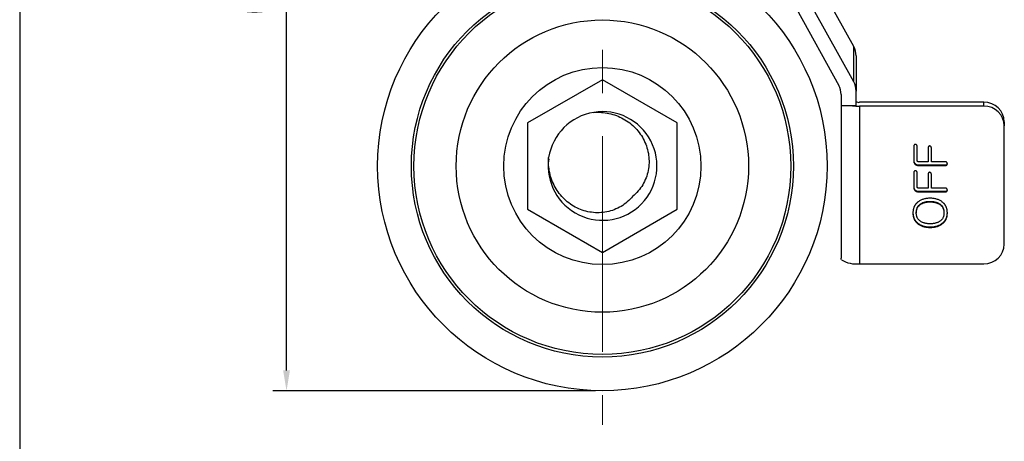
# Model space of a CAD drawing. Header units: millimetres. Extents: x 5086 to 5611, y -788 to -419.
# Tile 1 of 6: x 5086 to 5231, y -692 to -630. Entities that reach past the tile are written whole.
import ezdxf

# ---------------------------------------------------------------- set-up
doc = ezdxf.new("R2010")
doc.units = ezdxf.units.MM
doc.header["$LTSCALE"] = 0.5
doc.header["$PDMODE"] = 3
doc.linetypes.add('CENTERX2', pattern=[101.6, 63.5, -12.7, 12.7, -12.7])
for name, color, linetype, lineweight in [('외형선', 3, 'Continuous', 30), ('중심선', 1, 'CENTERX2', 15), ('치수선', 1, 'Continuous', 15)]:
    doc.layers.add(name, color=color, linetype=linetype, lineweight=lineweight)
doc.styles.get("Standard").update_dxf_attribs({"font": 'isocp.shx', "bigfont": 'whgtxt.shx'})
doc.dimstyles.new('김형준', dxfattribs={"dimtxt": 6, "dimasz": 3, "dimexe": 2, "dimexo": 1, "dimgap": 1, "dimtad": 1, "dimdsep": 46, "dimtxsty": 'Standard', "dimcen": 0, "dimclrd": 1, "dimclre": 1, "dimclrt": 2, "dimadec": 0, "dimazin": 0, "dimtfac": 1, "dimtmove": 0, "dimatfit": 3, "dimfxl": 0, "dimarcsym": 0})

# ---------------------------------------------------------------- blocks, each defined once
blk = doc.blocks.new('*D166')
at = {"layer": 'Defpoints', "color": 0}
for p in [(5125.3, -550.89), (5171.75, -550.89), (5171.75, -684.94)]:
    blk.add_point(p, dxfattribs=at)
at = {"layer": '치수선', "color": 1, "lineweight": -2}
for p, q in [((5170.75, -550.89), (5123.3, -550.89)), ((5125.3, -681.94), (5125.3, -553.89)), ((5170.75, -684.94), (5123.3, -684.94))]:
    blk.add_line(p, q, dxfattribs=at)
at = {"layer": '치수선', "color": 1}
for points in [[(5124.8, -553.89), (5125.8, -553.89), (5125.3, -550.89)], [(5124.8, -681.94), (5125.8, -681.94), (5125.3, -684.94)]]:
    blk.add_solid(points, dxfattribs=at)
at = {"layer": '치수선', "color": 2, "insert": (5121, -617.92), "char_height": 6, "attachment_point": 5, "rotation": 90}
blk.add_mtext('(134.05)', dxfattribs=at)

msp = doc.modelspace()

# ---------------------------------------------------------------- linework, layer by layer
at = {"layer": '외형선'}
for p, q in [((5086.06, -418.792), (5086.06, -787.721)), ((5086.06, -418.792), (5086.06, -787.721)), ((5208.706, -634.31), (5201.529, -621.312)), ((5200.275, -628.732), (5206.506, -640.018)), ((5208.706, -639.487), (5202.769, -628.732)), ((5208.706, -639.487), (5208.706, -634.31)), ((5209.059, -635.674), (5209.059, -640.85)), ((5171.749, -639.188), (5160.749, -645.539)), ((5182.749, -645.539), (5171.749, -639.188)), ((5206.859, -641.381), (5206.859, -643.024)), ((5209.059, -643.024), (5209.059, -640.85)), ((5227.859, -642.506), (5209.559, -642.506)), ((5227.859, -643.075), (5227.859, -642.506)), ((5208.54, -643.024), (5206.859, -643.024)), ((5206.859, -643.024), (5206.859, -665.434)), ((5209.059, -643.024), (5208.54, -643.024)), ((5209.559, -643.075), (5209.559, -666.257)), ((5227.859, -643.075), (5209.559, -643.075)), ((5160.749, -645.539), (5160.749, -658.24)), ((5182.749, -658.24), (5182.749, -645.539)), ((5230.859, -645.404), (5230.859, -645.973)), ((5230.859, -663.36), (5230.859, -645.973)), ((5217.545, -649.005), (5217.545, -651.146)), ((5218.038, -651.099), (5218.038, -649.007)), ((5219.643, -649.245), (5219.643, -651.253)), ((5220.137, -651.253), (5220.137, -649.245)), ((5217.759, -651.556), (5217.759, -651.634)), ((5219.643, -651.253), (5218.261, -651.253)), ((5222.218, -651.253), (5220.137, -651.253)), ((5217.545, -652.881), (5217.545, -655.022)), ((5218.038, -654.975), (5218.038, -652.883)), ((5218.226, -651.712), (5222.217, -651.712)), ((5218.226, -651.712), (5218.226, -651.79)), ((5218.226, -651.79), (5222.217, -651.79)), ((5222.217, -651.712), (5222.217, -651.79)), ((5222.414, -651.643), (5222.414, -651.721)), ((5219.643, -653.121), (5219.643, -655.129)), ((5220.137, -655.129), (5220.137, -653.121)), ((5217.759, -655.432), (5217.759, -655.51)), ((5218.226, -655.588), (5222.217, -655.588)), ((5218.226, -655.588), (5218.226, -655.665)), ((5218.226, -655.665), (5222.217, -655.665)), ((5219.643, -655.129), (5218.261, -655.129)), ((5222.218, -655.129), (5220.137, -655.129)), ((5222.217, -655.588), (5222.217, -655.665)), ((5222.414, -655.519), (5222.414, -655.596)), ((5219.952, -657.078), (5219.952, -657.156)), ((5160.749, -658.24), (5171.749, -664.591)), ((5171.749, -664.591), (5182.749, -658.24)), ((5217.915, -658.721), (5217.915, -658.798)), ((5218.521, -657.468), (5218.521, -657.545)), ((5221.385, -657.468), (5221.385, -657.545)), ((5221.989, -658.721), (5221.989, -658.798)), ((5218.203, -660.343), (5218.203, -660.42)), ((5219.952, -660.835), (5219.952, -660.912)), ((5221.696, -660.343), (5221.696, -660.42)), ((5209.559, -666.257), (5227.859, -666.257))]:
    msp.add_line(p, q, dxfattribs=at)
for radius in [33.053, 28.09, 27.714, 21.5, 14.5]:
    msp.add_circle((5171.749, -651.889), radius, dxfattribs=at)
for centre, radius, start, end in [((5206.24, -635.676), 2.82, 0.0473, 28.97437), ((5206.24, -640.853), 2.82, 0.04739, 28.97428), ((5204.04, -641.384), 2.82, 0.04735, 28.97428), ((5209.443, -641.926), 0.592, 229.60974, 281.36876), ((5227.91, -645.456), 2.95, 1.01013, 90.97584), ((5171.785, -651.877), 7.993, 172.49303, 99.37226), ((5171.749, -651.889), 8, 99.10431, 170.89569), ((5209.545, -633.282), 9.793, 264.10591, 270.08268), ((5227.91, -646.025), 2.95, 1.01021, 90.9758), ((5227.91, -663.308), 2.95, 269.02424, 358.98976), ((5209.084, -662.008), 4.276, 239.38538, 276.39047)]:
    msp.add_arc(centre, radius, start, end, dxfattribs=at)
for points, knots in [([(5170.484, -643.99), (5171.241, -643.932), (5171.987, -643.983), (5173.093, -644.222), (5173.459, -644.33), (5174.161, -644.593), (5174.501, -644.75), (5175.159, -645.112), (5175.479, -645.32), (5176.076, -645.779), (5176.354, -646.029), (5176.871, -646.57), (5177.11, -646.862), (5177.543, -647.484), (5177.734, -647.808), (5178.062, -648.481), (5178.201, -648.829), (5178.422, -649.554), (5178.503, -649.924), (5178.601, -650.667), (5178.621, -651.041), (5178.598, -651.795), (5178.555, -652.174), (5178.41, -652.91), (5178.308, -653.271), (5178.039, -653.975), (5177.872, -654.319), (5177.487, -654.964), (5177.267, -655.268), (5176.774, -655.838), (5176.5, -656.104), (5176.204, -656.344)], [0, 0, 0, 0, 0.125, 0.125, 0.1875, 0.1875, 0.25, 0.25, 0.3125, 0.3125, 0.375, 0.375, 0.4375, 0.4375, 0.5, 0.5, 0.5625, 0.5625, 0.625, 0.625, 0.6875, 0.6875, 0.75, 0.75, 0.8125, 0.8125, 0.875, 0.875, 0.9375, 0.9375, 1, 1, 1, 1]), ([(5217.792, -648.689), (5217.777, -648.69), (5217.747, -648.693), (5217.702, -648.71), (5217.658, -648.738), (5217.63, -648.762), (5217.616, -648.775)], [0, 0, 0, 0, 0.21738328, 0.447723, 0.70810611, 1, 1, 1, 1]), ([(5217.96, -648.773), (5217.946, -648.76), (5217.919, -648.737), (5217.876, -648.71), (5217.834, -648.693), (5217.805, -648.69), (5217.792, -648.689)], [0, 0, 0, 0, 0.2998494, 0.5591575, 0.7890557, 1, 1, 1, 1]), ([(5217.616, -648.775), (5217.605, -648.789), (5217.582, -648.818), (5217.559, -648.872), (5217.548, -648.935), (5217.546, -648.981), (5217.545, -649.005)], [0, 0, 0, 0, 0.212763, 0.4440947, 0.7032326, 1, 1, 1, 1]), ([(5218.038, -649.007), (5218.038, -648.982), (5218.036, -648.935), (5218.022, -648.87), (5217.997, -648.815), (5217.972, -648.787), (5217.96, -648.773)], [0, 0, 0, 0, 0.2964064, 0.5575187, 0.7891893, 1, 1, 1, 1]), ([(5219.717, -649.013), (5219.705, -649.027), (5219.682, -649.056), (5219.659, -649.111), (5219.646, -649.175), (5219.644, -649.221), (5219.643, -649.245)], [0, 0, 0, 0, 0.2127933, 0.4452594, 0.7062154, 1, 1, 1, 1]), ([(5219.887, -648.928), (5219.874, -648.929), (5219.845, -648.931), (5219.803, -648.949), (5219.759, -648.977), (5219.731, -649.001), (5219.717, -649.013)], [0, 0, 0, 0, 0.2080572, 0.4348088, 0.6973421, 1, 1, 1, 1]), ([(5220.058, -649.011), (5220.043, -648.998), (5220.016, -648.975), (5219.972, -648.948), (5219.929, -648.932), (5219.901, -648.929), (5219.887, -648.928)], [0, 0, 0, 0, 0.3017769, 0.5636599, 0.7903631, 1, 1, 1, 1]), ([(5220.137, -649.245), (5220.137, -649.22), (5220.135, -649.173), (5220.119, -649.108), (5220.097, -649.052), (5220.071, -649.024), (5220.058, -649.011)], [0, 0, 0, 0, 0.2985206, 0.5590672, 0.7880186, 1, 1, 1, 1]), ([(5176.204, -656.344), (5175.965, -656.639), (5175.703, -656.909), (5175.137, -657.4), (5174.829, -657.623), (5174.181, -658.011), (5173.844, -658.175), (5173.144, -658.443), (5172.779, -658.548), (5172.038, -658.694), (5171.665, -658.737), (5170.915, -658.761), (5170.534, -658.742), (5169.787, -658.643), (5169.421, -658.564), (5168.704, -658.346), (5168.35, -658.207), (5167.671, -657.876), (5167.348, -657.686), (5166.732, -657.258), (5166.439, -657.018), (5165.617, -656.235), (5165.162, -655.642), (5164.429, -654.315), (5164.165, -653.612), (5163.924, -652.506), (5163.871, -652.13), (5163.819, -651.379), (5163.821, -651.002), (5163.85, -650.624)], [0, 0, 0, 0, 0.0625, 0.0625, 0.125, 0.125, 0.1875, 0.1875, 0.25, 0.25, 0.3125, 0.3125, 0.375, 0.375, 0.4375, 0.4375, 0.5, 0.5, 0.5625, 0.5625, 0.625, 0.625, 0.75, 0.75, 0.875, 0.875, 0.9375, 0.9375, 1, 1, 1, 1]), ([(5217.545, -651.068), (5217.545, -651.093), (5217.546, -651.143), (5217.557, -651.214), (5217.573, -651.281), (5217.596, -651.345), (5217.628, -651.404), (5217.664, -651.46), (5217.708, -651.511), (5217.742, -651.541), (5217.759, -651.556)], [0, 0, 0, 0, 0.1378543, 0.2684573, 0.3942775, 0.5169195, 0.6370956, 0.7564506, 0.8773108, 1, 1, 1, 1]), ([(5217.545, -651.146), (5217.545, -651.171), (5217.546, -651.22), (5217.557, -651.292), (5217.573, -651.359), (5217.596, -651.423), (5217.628, -651.482), (5217.664, -651.537), (5217.708, -651.589), (5217.742, -651.619), (5217.759, -651.634)], [0, 0, 0, 0, 0.1378543, 0.2684573, 0.3942775, 0.5169195, 0.6370956, 0.7564506, 0.8773108, 1, 1, 1, 1]), ([(5217.759, -651.556), (5217.791, -651.58), (5217.856, -651.628), (5217.97, -651.676), (5218.094, -651.708), (5218.182, -651.711), (5218.226, -651.712)], [0, 0, 0, 0, 0.242671, 0.4837132, 0.733845, 1, 1, 1, 1]), ([(5218.106, -651.22), (5218.096, -651.211), (5218.076, -651.194), (5218.054, -651.163), (5218.041, -651.132), (5218.039, -651.11), (5218.038, -651.099)], [0, 0, 0, 0, 0.28771271, 0.54256176, 0.77532944, 1, 1, 1, 1]), ([(5218.261, -651.253), (5218.243, -651.253), (5218.211, -651.253), (5218.167, -651.246), (5218.132, -651.237), (5218.114, -651.226), (5218.106, -651.22)], [0, 0, 0, 0, 0.3288199, 0.6009101, 0.8258121, 1, 1, 1, 1]), ([(5222.415, -651.349), (5222.4, -651.334), (5222.371, -651.306), (5222.321, -651.277), (5222.27, -651.256), (5222.235, -651.254), (5222.218, -651.253)], [0, 0, 0, 0, 0.2821523, 0.5374999, 0.7737863, 1, 1, 1, 1]), ([(5222.414, -651.643), (5222.438, -651.615), (5222.471, -651.576), (5222.475, -651.527), (5222.477, -651.512)], [0, 0, 0, 0, 0.7085166, 1, 1, 1, 1]), ([(5222.414, -651.721), (5222.425, -651.709), (5222.446, -651.686), (5222.467, -651.644), (5222.481, -651.599), (5222.482, -651.567), (5222.483, -651.551)], [0, 0, 0, 0, 0.248757, 0.4899318, 0.7395892, 1, 1, 1, 1]), ([(5222.483, -651.551), (5222.482, -651.53), (5222.482, -651.491), (5222.467, -651.436), (5222.448, -651.387), (5222.426, -651.362), (5222.415, -651.349)], [0, 0, 0, 0, 0.2877969, 0.5436342, 0.7761681, 1, 1, 1, 1]), ([(5217.616, -652.651), (5217.605, -652.664), (5217.582, -652.693), (5217.559, -652.747), (5217.548, -652.811), (5217.546, -652.856), (5217.545, -652.881)], [0, 0, 0, 0, 0.212763, 0.4440947, 0.7032326, 1, 1, 1, 1]), ([(5217.792, -652.565), (5217.777, -652.566), (5217.747, -652.568), (5217.702, -652.586), (5217.658, -652.613), (5217.63, -652.638), (5217.616, -652.651)], [0, 0, 0, 0, 0.2173833, 0.447723, 0.7081061, 1, 1, 1, 1]), ([(5217.759, -651.634), (5217.791, -651.658), (5217.856, -651.706), (5217.97, -651.754), (5218.094, -651.785), (5218.182, -651.788), (5218.226, -651.79)], [0, 0, 0, 0, 0.242671, 0.4837132, 0.733845, 1, 1, 1, 1]), ([(5217.96, -652.649), (5217.946, -652.636), (5217.919, -652.613), (5217.876, -652.586), (5217.834, -652.569), (5217.805, -652.566), (5217.792, -652.565)], [0, 0, 0, 0, 0.2998494, 0.5591575, 0.7890557, 1, 1, 1, 1]), ([(5218.038, -652.883), (5218.038, -652.858), (5218.036, -652.811), (5218.022, -652.746), (5217.997, -652.69), (5217.972, -652.662), (5217.96, -652.649)], [0, 0, 0, 0, 0.2964064, 0.5575187, 0.7891893, 1, 1, 1, 1]), ([(5219.717, -652.889), (5219.705, -652.903), (5219.682, -652.932), (5219.659, -652.987), (5219.646, -653.051), (5219.644, -653.097), (5219.643, -653.121)], [0, 0, 0, 0, 0.2127933, 0.4452594, 0.7062154, 1, 1, 1, 1]), ([(5219.887, -652.803), (5219.874, -652.805), (5219.845, -652.807), (5219.803, -652.825), (5219.759, -652.852), (5219.731, -652.876), (5219.717, -652.889)], [0, 0, 0, 0, 0.2080572, 0.4348088, 0.6973421, 1, 1, 1, 1]), ([(5220.058, -652.886), (5220.043, -652.874), (5220.016, -652.85), (5219.972, -652.823), (5219.929, -652.807), (5219.901, -652.805), (5219.887, -652.803)], [0, 0, 0, 0, 0.3017769, 0.5636599, 0.7903631, 1, 1, 1, 1]), ([(5220.137, -653.121), (5220.137, -653.096), (5220.135, -653.048), (5220.119, -652.983), (5220.097, -652.928), (5220.071, -652.9), (5220.058, -652.886)], [0, 0, 0, 0, 0.2985206, 0.5590672, 0.7880186, 1, 1, 1, 1]), ([(5222.217, -651.712), (5222.236, -651.711), (5222.273, -651.709), (5222.327, -651.697), (5222.374, -651.674), (5222.401, -651.653), (5222.414, -651.643)], [0, 0, 0, 0, 0.26997063, 0.51902266, 0.75965764, 1, 1, 1, 1]), ([(5222.217, -651.79), (5222.236, -651.789), (5222.273, -651.787), (5222.327, -651.775), (5222.374, -651.752), (5222.401, -651.731), (5222.414, -651.721)], [0, 0, 0, 0, 0.26997063, 0.51902266, 0.75965764, 1, 1, 1, 1]), ([(5217.545, -654.944), (5217.545, -654.969), (5217.546, -655.018), (5217.557, -655.089), (5217.573, -655.157), (5217.596, -655.221), (5217.628, -655.28), (5217.664, -655.335), (5217.708, -655.387), (5217.742, -655.417), (5217.759, -655.432)], [0, 0, 0, 0, 0.1378543, 0.2684573, 0.3942775, 0.5169195, 0.6370956, 0.7564506, 0.8773108, 1, 1, 1, 1]), ([(5217.545, -655.022), (5217.545, -655.047), (5217.546, -655.096), (5217.557, -655.167), (5217.573, -655.235), (5217.596, -655.298), (5217.628, -655.357), (5217.664, -655.413), (5217.708, -655.465), (5217.742, -655.495), (5217.759, -655.51)], [0, 0, 0, 0, 0.1378543, 0.2684573, 0.3942775, 0.5169195, 0.6370956, 0.7564506, 0.8773108, 1, 1, 1, 1]), ([(5217.759, -655.432), (5217.791, -655.456), (5217.856, -655.504), (5217.97, -655.552), (5218.094, -655.583), (5218.182, -655.586), (5218.226, -655.588)], [0, 0, 0, 0, 0.242671, 0.4837132, 0.733845, 1, 1, 1, 1]), ([(5217.759, -655.51), (5217.791, -655.534), (5217.856, -655.582), (5217.97, -655.63), (5218.094, -655.661), (5218.182, -655.664), (5218.226, -655.665)], [0, 0, 0, 0, 0.242671, 0.4837132, 0.733845, 1, 1, 1, 1]), ([(5218.106, -655.096), (5218.096, -655.087), (5218.076, -655.069), (5218.054, -655.039), (5218.041, -655.007), (5218.039, -654.986), (5218.038, -654.975)], [0, 0, 0, 0, 0.2877127, 0.5425618, 0.7753294, 1, 1, 1, 1]), ([(5218.261, -655.129), (5218.243, -655.129), (5218.211, -655.128), (5218.167, -655.121), (5218.132, -655.113), (5218.114, -655.101), (5218.106, -655.096)], [0, 0, 0, 0, 0.3288199, 0.6009101, 0.8258121, 1, 1, 1, 1]), ([(5222.217, -655.588), (5222.236, -655.587), (5222.273, -655.585), (5222.327, -655.573), (5222.374, -655.55), (5222.401, -655.529), (5222.414, -655.519)], [0, 0, 0, 0, 0.2699706, 0.5190227, 0.7596576, 1, 1, 1, 1]), ([(5222.217, -655.665), (5222.236, -655.664), (5222.273, -655.662), (5222.327, -655.651), (5222.374, -655.628), (5222.401, -655.607), (5222.414, -655.596)], [0, 0, 0, 0, 0.2699706, 0.5190227, 0.7596576, 1, 1, 1, 1]), ([(5222.415, -655.225), (5222.4, -655.21), (5222.371, -655.182), (5222.321, -655.152), (5222.27, -655.132), (5222.235, -655.13), (5222.218, -655.129)], [0, 0, 0, 0, 0.2821523, 0.5374999, 0.7737863, 1, 1, 1, 1]), ([(5222.414, -655.519), (5222.438, -655.491), (5222.471, -655.451), (5222.475, -655.402), (5222.477, -655.388)], [0, 0, 0, 0, 0.7085167, 1, 1, 1, 1]), ([(5222.414, -655.596), (5222.425, -655.585), (5222.446, -655.562), (5222.467, -655.52), (5222.481, -655.475), (5222.482, -655.443), (5222.483, -655.427)], [0, 0, 0, 0, 0.248757, 0.4899318, 0.7395892, 1, 1, 1, 1]), ([(5222.483, -655.427), (5222.482, -655.406), (5222.482, -655.366), (5222.467, -655.312), (5222.448, -655.263), (5222.426, -655.237), (5222.415, -655.225)], [0, 0, 0, 0, 0.2877969, 0.5436342, 0.7761681, 1, 1, 1, 1]), ([(5218.203, -657.139), (5218.171, -657.163), (5218.108, -657.211), (5218.02, -657.29), (5217.936, -657.371), (5217.86, -657.457), (5217.79, -657.547), (5217.726, -657.641), (5217.668, -657.739), (5217.616, -657.841), (5217.569, -657.947), (5217.53, -658.056), (5217.496, -658.17), (5217.469, -658.288), (5217.448, -658.41), (5217.433, -658.536), (5217.423, -658.666), (5217.422, -658.754), (5217.421, -658.798)], [0, 0, 0, 0, 0.0618965, 0.123155, 0.1833082, 0.2429365, 0.3026317, 0.3615482, 0.4210141, 0.4808287, 0.5416514, 0.6026131, 0.6650231, 0.7289717, 0.7938045, 0.8606516, 0.9296682, 1, 1, 1, 1]), ([(5219.952, -656.619), (5219.867, -656.621), (5219.7, -656.624), (5219.455, -656.649), (5219.22, -656.688), (5218.996, -656.747), (5218.781, -656.818), (5218.578, -656.909), (5218.383, -657.014), (5218.263, -657.097), (5218.203, -657.139)], [0, 0, 0, 0, 0.13677523, 0.26898041, 0.39624761, 0.52058987, 0.6424273, 0.7619857, 0.88092921, 1, 1, 1, 1]), ([(5218.521, -657.468), (5218.567, -657.436), (5218.661, -657.373), (5218.814, -657.294), (5218.977, -657.227), (5219.152, -657.173), (5219.337, -657.13), (5219.532, -657.1), (5219.739, -657.082), (5219.88, -657.08), (5219.952, -657.078)], [0, 0, 0, 0, 0.1126658, 0.2265183, 0.3436647, 0.4642648, 0.5895503, 0.7200757, 0.8570829, 1, 1, 1, 1]), ([(5218.521, -657.545), (5218.567, -657.514), (5218.661, -657.451), (5218.814, -657.372), (5218.977, -657.305), (5219.152, -657.251), (5219.337, -657.208), (5219.532, -657.177), (5219.739, -657.16), (5219.88, -657.157), (5219.952, -657.156)], [0, 0, 0, 0, 0.1126658, 0.2265183, 0.3436647, 0.4642648, 0.5895503, 0.7200757, 0.8570829, 1, 1, 1, 1]), ([(5221.696, -657.138), (5221.636, -657.096), (5221.517, -657.013), (5221.324, -656.908), (5221.121, -656.82), (5220.908, -656.745), (5220.684, -656.689), (5220.449, -656.649), (5220.204, -656.624), (5220.037, -656.621), (5219.952, -656.619)], [0, 0, 0, 0, 0.11894, 0.2372759, 0.3569161, 0.4782513, 0.6027691, 0.7303521, 0.8628854, 1, 1, 1, 1]), ([(5219.952, -657.078), (5220.024, -657.08), (5220.164, -657.082), (5220.37, -657.1), (5220.565, -657.13), (5220.75, -657.173), (5220.925, -657.227), (5221.089, -657.295), (5221.244, -657.373), (5221.338, -657.436), (5221.385, -657.468)], [0, 0, 0, 0, 0.142142, 0.278382, 0.4087811, 0.5339454, 0.6544287, 0.7720482, 0.8869126, 1, 1, 1, 1]), ([(5219.952, -657.156), (5220.024, -657.157), (5220.164, -657.16), (5220.37, -657.177), (5220.565, -657.208), (5220.75, -657.251), (5220.925, -657.305), (5221.089, -657.372), (5221.244, -657.451), (5221.338, -657.514), (5221.385, -657.545)], [0, 0, 0, 0, 0.142142, 0.278382, 0.4087811, 0.5339454, 0.6544287, 0.7720482, 0.8869126, 1, 1, 1, 1]), ([(5222.483, -658.798), (5222.482, -658.754), (5222.482, -658.666), (5222.471, -658.535), (5222.456, -658.409), (5222.435, -658.287), (5222.407, -658.169), (5222.373, -658.055), (5222.334, -657.945), (5222.287, -657.839), (5222.236, -657.737), (5222.176, -657.639), (5222.111, -657.546), (5222.041, -657.456), (5221.964, -657.37), (5221.881, -657.288), (5221.792, -657.21), (5221.728, -657.162), (5221.696, -657.138)], [0, 0, 0, 0, 0.0706891, 0.1390852, 0.2062929, 0.2710028, 0.3349375, 0.3972291, 0.4585386, 0.5187939, 0.5789352, 0.6385333, 0.6976098, 0.7568004, 0.8166365, 0.8770256, 0.937838, 1, 1, 1, 1]), ([(5217.421, -658.721), (5217.422, -658.764), (5217.422, -658.849), (5217.433, -658.974), (5217.448, -659.096), (5217.469, -659.214), (5217.496, -659.329), (5217.53, -659.439), (5217.569, -659.547), (5217.616, -659.65), (5217.668, -659.75), (5217.726, -659.846), (5217.79, -659.939), (5217.86, -660.027), (5217.937, -660.112), (5218.02, -660.193), (5218.108, -660.271), (5218.172, -660.319), (5218.203, -660.343)], [0, 0, 0, 0, 0.0696547, 0.1369748, 0.203093, 0.2671735, 0.3303725, 0.3925162, 0.4532112, 0.5137985, 0.5738449, 0.6335644, 0.6931745, 0.7531979, 0.8135716, 0.8748592, 0.9369362, 1, 1, 1, 1]), ([(5217.421, -658.798), (5217.422, -658.842), (5217.422, -658.927), (5217.433, -659.052), (5217.448, -659.174), (5217.469, -659.292), (5217.496, -659.406), (5217.53, -659.517), (5217.569, -659.624), (5217.616, -659.727), (5217.668, -659.827), (5217.726, -659.923), (5217.79, -660.016), (5217.86, -660.104), (5217.937, -660.19), (5218.02, -660.271), (5218.108, -660.348), (5218.172, -660.396), (5218.203, -660.42)], [0, 0, 0, 0, 0.0696547, 0.1369748, 0.203093, 0.2671735, 0.3303725, 0.3925162, 0.4532112, 0.5137985, 0.5738449, 0.6335644, 0.6931745, 0.7531979, 0.8135716, 0.8748592, 0.9369362, 1, 1, 1, 1]), ([(5217.915, -658.721), (5217.917, -658.654), (5217.92, -658.525), (5217.949, -658.337), (5217.995, -658.161), (5218.063, -657.997), (5218.148, -657.845), (5218.253, -657.705), (5218.377, -657.578), (5218.472, -657.505), (5218.521, -657.468)], [0, 0, 0, 0, 0.1387633, 0.2696621, 0.3955016, 0.516743, 0.6361556, 0.7553519, 0.8758505, 1, 1, 1, 1]), ([(5217.915, -658.798), (5217.917, -658.732), (5217.92, -658.603), (5217.949, -658.414), (5217.995, -658.239), (5218.063, -658.075), (5218.148, -657.923), (5218.253, -657.783), (5218.377, -657.656), (5218.472, -657.583), (5218.521, -657.545)], [0, 0, 0, 0, 0.1387633, 0.2696621, 0.3955016, 0.516743, 0.6361556, 0.7553519, 0.8758505, 1, 1, 1, 1]), ([(5218.521, -660.006), (5218.472, -659.97), (5218.377, -659.898), (5218.254, -659.773), (5218.148, -659.638), (5218.063, -659.491), (5217.996, -659.334), (5217.949, -659.165), (5217.92, -658.985), (5217.917, -658.862), (5217.915, -658.798)], [0, 0, 0, 0, 0.1265862, 0.2497226, 0.3697978, 0.4892786, 0.610433, 0.7348779, 0.8637513, 1, 1, 1, 1]), ([(5221.385, -657.468), (5221.434, -657.505), (5221.528, -657.578), (5221.652, -657.705), (5221.756, -657.845), (5221.841, -657.997), (5221.909, -658.161), (5221.955, -658.337), (5221.984, -658.525), (5221.987, -658.654), (5221.989, -658.721)], [0, 0, 0, 0, 0.1242519, 0.2444047, 0.36332, 0.482831, 0.6041723, 0.7301156, 0.8611223, 1, 1, 1, 1]), ([(5221.385, -657.545), (5221.434, -657.582), (5221.528, -657.655), (5221.652, -657.783), (5221.756, -657.923), (5221.841, -658.075), (5221.909, -658.239), (5221.955, -658.414), (5221.984, -658.603), (5221.987, -658.732), (5221.989, -658.798)], [0, 0, 0, 0, 0.1242519, 0.2444047, 0.36332, 0.482831, 0.6041723, 0.7301156, 0.8611223, 1, 1, 1, 1]), ([(5221.989, -658.798), (5221.987, -658.862), (5221.984, -658.986), (5221.955, -659.166), (5221.908, -659.335), (5221.841, -659.492), (5221.756, -659.639), (5221.652, -659.774), (5221.528, -659.899), (5221.434, -659.97), (5221.385, -660.006)], [0, 0, 0, 0, 0.1363418, 0.2659633, 0.3904931, 0.5117303, 0.6312927, 0.7510507, 0.8733273, 1, 1, 1, 1]), ([(5221.696, -660.343), (5221.728, -660.319), (5221.792, -660.271), (5221.88, -660.193), (5221.963, -660.112), (5222.041, -660.028), (5222.111, -659.939), (5222.176, -659.847), (5222.235, -659.751), (5222.287, -659.651), (5222.334, -659.548), (5222.373, -659.44), (5222.407, -659.33), (5222.435, -659.215), (5222.456, -659.097), (5222.471, -658.975), (5222.482, -658.849), (5222.482, -658.764), (5222.483, -658.721)], [0, 0, 0, 0, 0.0633604, 0.1253453, 0.1865418, 0.2467802, 0.3067144, 0.3665149, 0.4263991, 0.4863563, 0.5468537, 0.6074586, 0.66951, 0.7327281, 0.7972063, 0.8627297, 0.9304488, 1, 1, 1, 1]), ([(5221.696, -660.42), (5221.728, -660.396), (5221.792, -660.349), (5221.88, -660.271), (5221.963, -660.189), (5222.041, -660.106), (5222.111, -660.017), (5222.176, -659.924), (5222.235, -659.828), (5222.287, -659.728), (5222.334, -659.625), (5222.373, -659.518), (5222.407, -659.407), (5222.435, -659.293), (5222.456, -659.174), (5222.471, -659.052), (5222.482, -658.927), (5222.482, -658.842), (5222.483, -658.798)], [0, 0, 0, 0, 0.0633604, 0.1253453, 0.1865418, 0.2467802, 0.3067144, 0.3665149, 0.4263991, 0.4863563, 0.5468537, 0.6074586, 0.66951, 0.7327281, 0.7972063, 0.8627297, 0.9304488, 1, 1, 1, 1]), ([(5219.952, -660.376), (5219.878, -660.375), (5219.734, -660.373), (5219.524, -660.355), (5219.326, -660.326), (5219.14, -660.287), (5218.967, -660.234), (5218.805, -660.171), (5218.656, -660.096), (5218.565, -660.036), (5218.521, -660.006)], [0, 0, 0, 0, 0.1473068, 0.2874096, 0.4195193, 0.5454918, 0.6655734, 0.7810186, 0.8918571, 1, 1, 1, 1]), ([(5221.385, -660.006), (5221.34, -660.036), (5221.249, -660.096), (5221.098, -660.171), (5220.936, -660.234), (5220.762, -660.286), (5220.577, -660.326), (5220.379, -660.355), (5220.169, -660.373), (5220.026, -660.375), (5219.952, -660.376)], [0, 0, 0, 0, 0.1085683, 0.2204271, 0.3357558, 0.4563268, 0.5815481, 0.7141569, 0.8534812, 1, 1, 1, 1]), ([(5218.203, -660.343), (5218.262, -660.382), (5218.38, -660.462), (5218.571, -660.561), (5218.772, -660.646), (5218.986, -660.715), (5219.211, -660.769), (5219.448, -660.807), (5219.696, -660.831), (5219.865, -660.833), (5219.952, -660.835)], [0, 0, 0, 0, 0.1159398, 0.2321877, 0.3508547, 0.4716876, 0.5966842, 0.7259998, 0.8599021, 1, 1, 1, 1]), ([(5218.203, -660.42), (5218.262, -660.46), (5218.38, -660.539), (5218.571, -660.639), (5218.772, -660.724), (5218.986, -660.793), (5219.211, -660.847), (5219.448, -660.884), (5219.696, -660.909), (5219.865, -660.911), (5219.952, -660.912)], [0, 0, 0, 0, 0.1159398, 0.2321877, 0.3508547, 0.4716876, 0.5966842, 0.7259998, 0.8599021, 1, 1, 1, 1]), ([(5219.952, -660.835), (5220.039, -660.833), (5220.208, -660.831), (5220.456, -660.807), (5220.692, -660.769), (5220.917, -660.715), (5221.13, -660.647), (5221.331, -660.561), (5221.521, -660.462), (5221.638, -660.382), (5221.696, -660.343)], [0, 0, 0, 0, 0.140424, 0.274638, 0.4042547, 0.5290359, 0.65015, 0.7681372, 0.8846557, 1, 1, 1, 1]), ([(5219.952, -660.912), (5220.039, -660.911), (5220.208, -660.909), (5220.456, -660.884), (5220.692, -660.847), (5220.917, -660.793), (5221.13, -660.724), (5221.331, -660.638), (5221.521, -660.54), (5221.638, -660.46), (5221.696, -660.42)], [0, 0, 0, 0, 0.140424, 0.274638, 0.4042547, 0.5290359, 0.65015, 0.7681372, 0.8846557, 1, 1, 1, 1])]:
    msp.add_open_spline(points, degree=3, knots=knots, dxfattribs=at)
msp.add_open_spline([(5206.906, -665.688), (5206.875, -665.606), (5206.859, -665.521), (5206.859, -665.434)], degree=3, dxfattribs=at)
at = {"layer": '중심선'}
msp.add_line((5171.749, -545.889), (5171.749, -689.942), dxfattribs=at)

# ---------------------------------------------------------------- dimensions: what is measured, and where the dimension line sits
at = {"layer": '치수선'}
dim = msp.add_linear_dim(base=(5125.296, -550.889), p1=(5171.749, -684.942), p2=(5171.749, -550.889), angle=90, text='(<>)', dimstyle='김형준', dxfattribs=at)
dim.commit()
dim.dimension.update_dxf_attribs({"geometry": '*D166', "text_midpoint": (5120.996, -617.916)})

doc.saveas('drawing.dxf')
